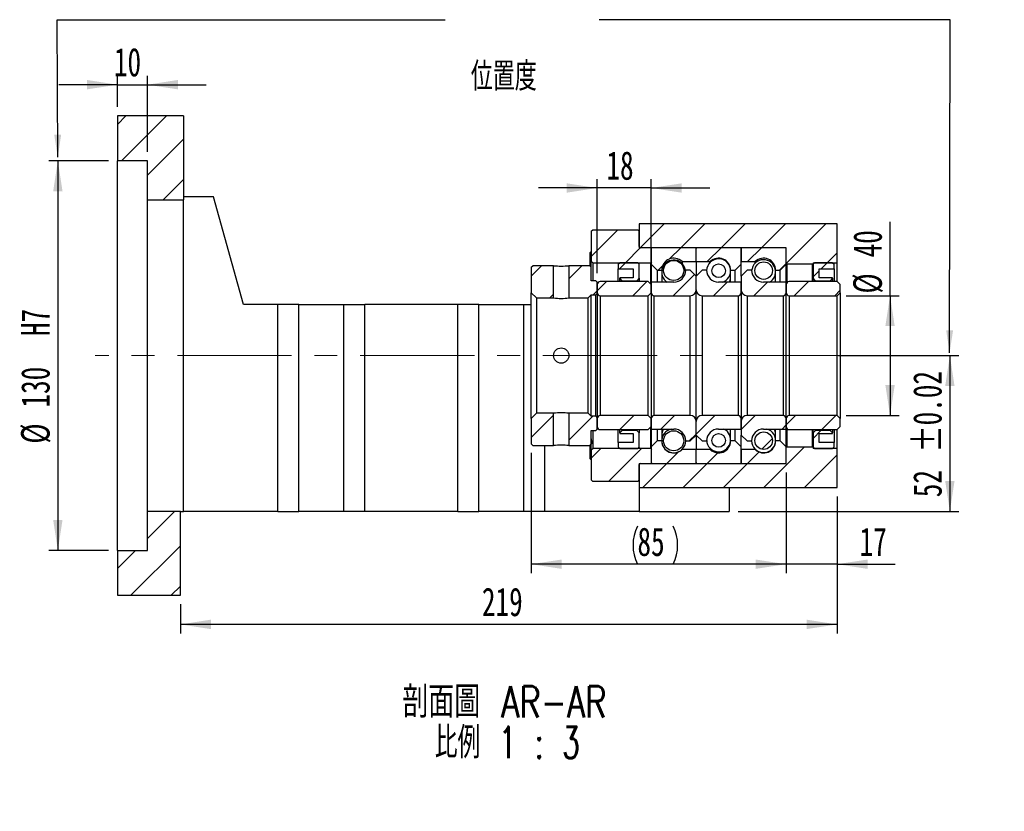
# Model space of a CAD drawing. Header units: millimetres. Extents: x 24 to 285, y 2 to 205.
# Tile 2 of 4: x 175 to 285, y 2 to 90. Entities that reach past the tile are written whole.
import ezdxf

# ---------------------------------------------------------------- set-up
doc = ezdxf.new("R2010")
doc.units = ezdxf.units.MM
doc.linetypes.add('CENTERX2', pattern=[20.32, 12.7, -2.54, 2.54, -2.54])
doc.layers.add('圖層0', color=7, linetype='Continuous')
doc.styles.add('SLDTEXTSTYLE0', font='TXT', dxfattribs={"width": 0.7})
doc.styles.add('SLDTEXTSTYLE1', font='TXT', dxfattribs={"width": 0.7, "bigfont": 'bigfont'})
doc.styles.add('SLDTEXTSTYLE4', font='TXT', dxfattribs={"width": 0.75, "bigfont": 'bigfont'})
doc.styles.add('SLDTEXTSTYLE5', font='TXT', dxfattribs={"width": 0.65625, "bigfont": 'bigfont'})
doc.dimstyles.new('SLDDIMSTYLE3', dxfattribs={"dimtxt": 3.389974, "dimasz": 2.5, "dimexe": 0, "dimexo": 0.0625, "dimgap": 0.847493, "dimtad": 1, "dimlfac": 3, "dimrnd": 1e-09, "dimzin": 12, "dimdsep": 46, "dimtxsty": 'SLDTEXTSTYLE0', "dimsah": 1, "dimcen": 0.09, "dimadec": 0, "dimazin": 3, "dimtfac": 1, "dimtofl": 0, "dimtmove": 0, "dimatfit": 3, "dimfxl": 0, "dimfrac": 2, "dimtolj": 1, "dimtzin": 12, "dimarcsym": 0})
doc.dimstyles.new('SLDDIMSTYLE5', dxfattribs={"dimtxt": 3.389974, "dimasz": 2.5, "dimexe": 0, "dimexo": 0.0625, "dimgap": 0.847493, "dimtad": 1, "dimlfac": 3, "dimrnd": 1e-09, "dimzin": 12, "dimdsep": 46, "dimtxsty": 'SLDTEXTSTYLE0', "dimsah": 1, "dimcen": 0.09, "dimadec": 0, "dimazin": 3, "dimtol": 1, "dimtp": 0.02, "dimtm": 0.02, "dimtfac": 1, "dimtofl": 0, "dimtmove": 0, "dimatfit": 3, "dimfxl": 0, "dimfrac": 2, "dimtolj": 1, "dimarcsym": 0})
doc.dimstyles.new('SLDDIMSTYLE6', dxfattribs={"dimtxt": 3.389974, "dimasz": 2.5, "dimexe": 0, "dimexo": 0.0625, "dimgap": 0.847493, "dimtad": 1, "dimlfac": 3, "dimrnd": 1e-09, "dimzin": 12, "dimdsep": 46, "dimtxsty": 'SLDTEXTSTYLE0', "dimsah": 1, "dimcen": 0.09, "dimadec": 0, "dimazin": 3, "dimtfac": 1, "dimtmove": 0, "dimatfit": 0, "dimfxl": 0, "dimfrac": 2, "dimtolj": 1, "dimtzin": 12, "dimarcsym": 0})

# ---------------------------------------------------------------- blocks, each defined once
blk = doc.blocks.new('_D_12')
at = {"layer": '圖層0', "color": 7}
for p, q in [((266.46, 52.82), (279.83, 52.82)), ((278.83, 52.82), (278.83, 35.48)), ((255.29, 35.48), (279.83, 35.48))]:
    blk.add_line(p, q, dxfattribs=at)
for points in [[(278.83, 52.82), (278.31, 49.43), (279.35, 49.43)], [(278.83, 35.48), (279.35, 38.87), (278.31, 38.87)]]:
    blk.add_solid(points, dxfattribs=at)
at = {"layer": '圖層0', "color": 7, "char_height": 3.175, "attachment_point": 1, "rotation": 90, "style": 'SLDTEXTSTYLE0'}
for s, insert in [('±0.02', (274.74, 42.03)), ('52', (274.74, 37.06))]:
    blk.add_mtext(s, dxfattribs=dict(at, insert=insert))
blk = doc.blocks.new('_D_13')
at = {"layer": '圖層0', "color": 7}
for p, q in [((260.63, 39.82), (260.63, 28.61)), ((266.29, 37.15), (266.29, 28.61)), ((260.63, 29.61), (254.11, 29.61)), ((266.29, 29.61), (260.63, 29.61)), ((266.29, 29.61), (272.76, 29.61))]:
    blk.add_line(p, q, dxfattribs=at)
for points in [[(260.63, 29.61), (257.24, 30.13), (257.24, 29.09)], [(266.29, 29.61), (269.68, 29.09), (269.68, 30.13)]]:
    blk.add_solid(points, dxfattribs=at)
at = {"layer": '圖層0', "color": 7, "insert": (268.79, 33.7), "char_height": 3.175, "attachment_point": 1, "style": 'SLDTEXTSTYLE0'}
blk.add_mtext('17', dxfattribs=at)
blk = doc.blocks.new('_D_14')
at = {"layer": '圖層0', "color": 7}
for p, q in [((186.29, 80.48), (186.29, 83.95)), ((189.63, 75.48), (189.63, 83.95)), ((186.29, 82.95), (179.77, 82.95)), ((186.29, 82.95), (189.63, 82.95)), ((189.63, 82.95), (196.15, 82.95))]:
    blk.add_line(p, q, dxfattribs=at)
for points in [[(186.29, 82.95), (182.9, 83.48), (182.9, 82.43)], [(189.63, 82.95), (193.02, 82.43), (193.02, 83.48)]]:
    blk.add_solid(points, dxfattribs=at)
at = {"layer": '圖層0', "color": 7, "insert": (185.9, 87.05), "char_height": 3.175, "attachment_point": 1, "style": 'SLDTEXTSTYLE0'}
blk.add_mtext('10', dxfattribs=at)
blk = doc.blocks.new('_D_15')
at = {"layer": '圖層0', "color": 7}
for p, q in [((185.29, 74.48), (178.67, 74.48)), ((179.67, 74.48), (179.67, 31.15)), ((185.29, 31.15), (178.67, 31.15))]:
    blk.add_line(p, q, dxfattribs=at)
for points in [[(179.67, 74.48), (179.15, 71.09), (180.19, 71.09)], [(179.67, 31.15), (180.19, 34.54), (179.15, 34.54)]]:
    blk.add_solid(points, dxfattribs=at)
at = {"layer": '圖層0', "color": 7, "char_height": 3.175, "attachment_point": 1, "rotation": 90, "style": 'SLDTEXTSTYLE0'}
for s, insert in [('H7', (175.58, 54.99)), ('130', (175.58, 47.04)), ('%%c', (175.58, 43.02))]:
    blk.add_mtext(s, dxfattribs=dict(at, insert=insert))
blk = doc.blocks.new('_D_16')
at = {"layer": '圖層0', "color": 7}
for p, q in [((272.18, 59.48), (272.18, 67.71)), ((267.29, 59.48), (273.18, 59.48)), ((272.18, 59.48), (272.18, 46.15)), ((267.29, 46.15), (273.18, 46.15))]:
    blk.add_line(p, q, dxfattribs=at)
for points in [[(272.18, 59.48), (271.66, 56.09), (272.7, 56.09)], [(272.18, 46.15), (272.7, 49.54), (271.66, 49.54)]]:
    blk.add_solid(points, dxfattribs=at)
at = {"layer": '圖層0', "color": 7, "char_height": 3.175, "attachment_point": 1, "rotation": 90, "style": 'SLDTEXTSTYLE0'}
for s, insert in [('40', (268.09, 63.74)), ('%%c', (268.09, 59.72))]:
    blk.add_mtext(s, dxfattribs=dict(at, insert=insert))
blk = doc.blocks.new('_D_17')
at = {"layer": '圖層0', "color": 7}
for p, q in [((232.29, 41.98), (232.29, 28.61)), ((260.63, 39.82), (260.63, 28.61)), ((260.63, 29.61), (232.29, 29.61))]:
    blk.add_line(p, q, dxfattribs=at)
for centre, start, end in [((248.34, 31.73), 153.4349, 206.5651), ((243.84, 31.73), 333.4349, 26.5651)]:
    blk.add_arc(centre, 4.73, start, end, dxfattribs=at)
for points in [[(232.29, 29.61), (235.68, 29.09), (235.68, 30.13)], [(260.63, 29.61), (257.24, 30.13), (257.24, 29.09)]]:
    blk.add_solid(points, dxfattribs=at)
at = {"layer": '圖層0', "color": 7, "insert": (244.1, 33.7), "char_height": 3.175, "attachment_point": 1, "style": 'SLDTEXTSTYLE0'}
blk.add_mtext('85', dxfattribs=at)
blk = doc.blocks.new('_D_18')
at = {"layer": '圖層0', "color": 7}
for p, q in [((266.29, 37.15), (266.29, 21.91)), ((193.29, 25.15), (193.29, 21.91)), ((266.29, 22.91), (193.29, 22.91))]:
    blk.add_line(p, q, dxfattribs=at)
for points in [[(193.29, 22.91), (196.68, 22.39), (196.68, 23.44)], [(266.29, 22.91), (262.9, 23.44), (262.9, 22.39)]]:
    blk.add_solid(points, dxfattribs=at)
at = {"layer": '圖層0', "color": 7, "insert": (226.81, 27.01), "char_height": 3.175, "attachment_point": 1, "style": 'SLDTEXTSTYLE0'}
blk.add_mtext('219', dxfattribs=at)
blk = doc.blocks.new('_D_19')
at = {"layer": '圖層0', "color": 7}
for p, q in [((239.63, 61.98), (239.63, 72.46)), ((245.63, 61.72), (245.63, 72.46)), ((239.63, 71.46), (233.11, 71.46)), ((245.63, 71.46), (239.63, 71.46)), ((245.63, 71.46), (252.15, 71.46))]:
    blk.add_line(p, q, dxfattribs=at)
for points in [[(239.63, 71.46), (236.24, 71.98), (236.24, 70.94)], [(245.63, 71.46), (249.02, 70.94), (249.02, 71.98)]]:
    blk.add_solid(points, dxfattribs=at)
at = {"layer": '圖層0', "color": 7, "insert": (240.65, 75.55), "char_height": 3.175, "attachment_point": 1, "style": 'SLDTEXTSTYLE0'}
blk.add_mtext('18', dxfattribs=at)
blk = doc.blocks.new('SW_NOTE_4')
at = {"layer": '圖層0', "color": 0, "char_height": 3.5, "attachment_point": 2}
for s, insert, style in [('\\M+19655\\M+196CA\\M+19AA4 AR-AR', (14.22, 4.51), 'SLDTEXTSTYLE4'), ('\\M+194E4\\M+197E1 1 : 3', (14.55, -0.01), 'SLDTEXTSTYLE5')]:
    blk.add_mtext(s, dxfattribs=dict(at, insert=insert, style=style))

msp = doc.modelspace()

# ---------------------------------------------------------------- hatches: boundary and pattern name
at = {"linetype": 'Continuous', "lineweight": 18}
h = msp.add_hatch(dxfattribs=at)
h.set_pattern_fill('ANSI31', style=0)
edge = h.paths.add_edge_path(flags=0)
edge.add_line((250.5275, 64.8154), (245.7275, 64.8154))
edge.add_arc((245.7275, 64.7154), 0.1, 90, 180)
edge.add_line((245.6275, 64.7154), (245.6275, 62.9821))
edge.add_line((245.6275, 62.9821), (246.2942, 62.3154))
edge.add_line((246.2942, 62.3154), (246.7942, 62.3154))
edge.add_arc((248.1275, 62.3154), 1.3333, 45.438688, 180, ccw=False)
edge.add_line((249.0631, 63.2654), (250.6275, 63.2654))
edge.add_line((250.6275, 63.2654), (250.6275, 64.7154))
edge.add_arc((250.5275, 64.7154), 0.1, 0, 90)
h = msp.add_hatch(dxfattribs=at)
h.set_pattern_fill('ANSI31', style=0)
edge = h.paths.add_edge_path(flags=0)
edge.add_line((255.6275, 62.9821), (255.6275, 64.7154))
edge.add_arc((255.5275, 64.7154), 0.1, 0, 90)
edge.add_line((255.5275, 64.8154), (250.7275, 64.8154))
edge.add_arc((250.7275, 64.7154), 0.1, 90, 180)
edge.add_line((250.6275, 64.7154), (250.6275, 63.2654))
edge.add_line((250.6275, 63.2654), (252.1919, 63.2654))
edge.add_arc((253.1275, 62.3154), 1.3333, 0, 134.561312, ccw=False)
edge.add_line((254.4608, 62.3154), (254.9608, 62.3154))
edge.add_line((254.9608, 62.3154), (255.6275, 62.9821))
h = msp.add_hatch(dxfattribs=at)
h.set_pattern_fill('ANSI31', style=0)
edge = h.paths.add_edge_path(flags=0)
edge.add_line((260.6275, 62.9821), (260.6275, 64.7154))
edge.add_arc((260.5275, 64.7154), 0.1, 0, 90)
edge.add_line((260.5275, 64.8154), (255.7275, 64.8154))
edge.add_arc((255.7275, 64.7154), 0.1, 90, 180)
edge.add_line((255.6275, 64.7154), (255.6275, 63.2654))
edge.add_line((255.6275, 63.2654), (257.1919, 63.2654))
edge.add_arc((258.1275, 62.3154), 1.3333, 0, 134.561312, ccw=False)
edge.add_line((259.4608, 62.3154), (259.9608, 62.3154))
edge.add_line((259.9608, 62.3154), (260.6275, 62.9821))
h = msp.add_hatch(dxfattribs=at)
h.set_pattern_fill('ANSI31', style=0)
h.paths.add_polyline_path([(232.4608, 62.8154), (232.2942, 62.6487), (232.2942, 59.7987), (232.8608, 59.2321), (234.7775, 59.2321), (234.7775, 62.8154)], flags=0)
h = msp.add_hatch(dxfattribs=at)
h.set_pattern_fill('ANSI31', style=0)
h.paths.add_polyline_path([(239.6275, 60.982), (239.4608, 61.1487), (238.9608, 61.1487), (238.9608, 62.6487), (238.7942, 62.8154), (236.4775, 62.8154), (236.4775, 59.2321), (238.6275, 59.2321), (238.9608, 59.5654), (239.4608, 59.5654), (239.6275, 59.732)], flags=0)
h = msp.add_hatch(dxfattribs=at)
h.set_pattern_fill('ANSI31', style=0)
edge = h.paths.add_edge_path(flags=0)
edge.add_arc((248.1275, 62.2879), 1.121, 0, 360)
h = msp.add_hatch(dxfattribs=at)
h.set_pattern_fill('ANSI31', style=0)
edge = h.paths.add_edge_path(flags=0)
edge.add_arc((253.1275, 62.2516), 0.7546, 0, 360)
h = msp.add_hatch(dxfattribs=at)
h.set_pattern_fill('ANSI31', style=0)
edge = h.paths.add_edge_path(flags=0)
edge.add_arc((258.1275, 62.2717), 0.9747, 0, 360)
h = msp.add_hatch(dxfattribs=at)
h.set_pattern_fill('ANSI31', style=0)
edge = h.paths.add_edge_path(flags=0)
edge.add_line((250.6275, 60.1487), (250.6275, 61.6487))
edge.add_line((250.6275, 61.6487), (249.9608, 62.3154))
edge.add_line((249.9608, 62.3154), (249.4608, 62.3154))
edge.add_arc((248.1275, 62.3154), 1.3333, 270, 360, ccw=False)
edge.add_line((248.1275, 60.9821), (245.6275, 60.9821))
edge.add_line((245.6275, 60.9821), (245.6275, 59.8154))
edge.add_arc((245.9608, 59.8154), 0.3333, 180, 270)
edge.add_line((245.9608, 59.4821), (249.9608, 59.4821))
edge.add_arc((249.9608, 60.1487), 0.6667, 270, 360)
h = msp.add_hatch(dxfattribs=at)
h.set_pattern_fill('ANSI31', style=0)
edge = h.paths.add_edge_path(flags=0)
edge.add_line((251.7942, 62.3154), (251.2942, 62.3154))
edge.add_line((251.2942, 62.3154), (250.6275, 61.6487))
edge.add_line((250.6275, 61.6487), (250.6275, 60.1487))
edge.add_arc((251.2942, 60.1487), 0.6667, 180, 270)
edge.add_line((251.2942, 59.4821), (255.2942, 59.4821))
edge.add_arc((255.2942, 59.8154), 0.3333, 270, 360)
edge.add_line((255.6275, 59.8154), (255.6275, 60.9821))
edge.add_line((255.6275, 60.9821), (253.1275, 60.9821))
edge.add_arc((253.1275, 62.3154), 1.3333, 180, 270, ccw=False)
h = msp.add_hatch(dxfattribs=at)
h.set_pattern_fill('ANSI31', style=0)
edge = h.paths.add_edge_path(flags=0)
edge.add_line((256.7942, 62.3154), (256.2942, 62.3154))
edge.add_line((256.2942, 62.3154), (255.6275, 61.6487))
edge.add_line((255.6275, 61.6487), (255.6275, 60.1487))
edge.add_arc((256.2942, 60.1487), 0.6667, 180, 270)
edge.add_line((256.2942, 59.4821), (260.2942, 59.4821))
edge.add_arc((260.2942, 59.8154), 0.3333, 270, 360)
edge.add_line((260.6275, 59.8154), (260.6275, 60.9821))
edge.add_line((260.6275, 60.9821), (258.1275, 60.9821))
edge.add_arc((258.1275, 62.3154), 1.3333, 180, 270, ccw=False)
h = msp.add_hatch(dxfattribs=at)
h.set_pattern_fill('ANSI31', style=0)
edge = h.paths.add_edge_path(flags=0)
edge.add_line((245.2942, 59.4821), (245.6275, 59.8154))
edge.add_line((245.6275, 59.8154), (245.6275, 60.7154))
edge.add_line((245.6275, 60.7154), (245.2942, 61.0487))
edge.add_line((245.2942, 61.0487), (239.9608, 61.0487))
edge.add_arc((239.9608, 60.7154), 0.3333, 90, 180)
edge.add_line((239.6275, 60.7154), (239.6275, 59.8154))
edge.add_arc((239.9608, 59.8154), 0.3333, 180, 270)
edge.add_line((239.9608, 59.4821), (245.2942, 59.4821))
h = msp.add_hatch(dxfattribs=at)
h.set_pattern_fill('ANSI31', style=0)
edge = h.paths.add_edge_path(flags=0)
edge.add_line((266.2942, 59.4821), (266.6275, 59.8154))
edge.add_line((266.6275, 59.8154), (266.6275, 60.7154))
edge.add_line((266.6275, 60.7154), (266.2942, 61.0487))
edge.add_line((266.2942, 61.0487), (260.9608, 61.0487))
edge.add_arc((260.9608, 60.7154), 0.3333, 90, 180)
edge.add_line((260.6275, 60.7154), (260.6275, 59.8154))
edge.add_arc((260.9608, 59.8154), 0.3333, 180, 270)
edge.add_line((260.9608, 59.4821), (266.2942, 59.4821))
h = msp.add_hatch(dxfattribs=at)
h.set_pattern_fill('ANSI31', style=0)
h.paths.add_polyline_path([(232.2942, 42.9821), (232.4608, 42.8154), (234.7775, 42.8154), (234.7775, 46.3987), (232.8608, 46.3987), (232.2942, 45.832)], flags=0)
h = msp.add_hatch(dxfattribs=at)
h.set_pattern_fill('ANSI31', style=0)
h.paths.add_polyline_path([(238.7942, 42.8154), (238.9608, 42.9821), (238.9608, 44.4821), (239.4608, 44.4821), (239.6275, 44.6487), (239.6275, 45.8987), (239.4608, 46.0654), (238.9608, 46.0654), (238.6275, 46.3987), (236.4775, 46.3987), (236.4775, 42.8154)], flags=0)
h = msp.add_hatch(dxfattribs=at)
h.set_pattern_fill('ANSI31', style=0)
edge = h.paths.add_edge_path(flags=0)
edge.add_line((245.6275, 45.8154), (245.2942, 46.1487))
edge.add_line((245.2942, 46.1487), (239.9608, 46.1487))
edge.add_arc((239.9608, 45.8154), 0.3333, 90, 180)
edge.add_line((239.6275, 45.8154), (239.6275, 44.9154))
edge.add_arc((239.9608, 44.9154), 0.3333, 180, 270)
edge.add_line((239.9608, 44.5821), (245.2942, 44.5821))
edge.add_line((245.2942, 44.5821), (245.6275, 44.9154))
edge.add_line((245.6275, 44.9154), (245.6275, 45.8154))
h = msp.add_hatch(dxfattribs=at)
h.set_pattern_fill('ANSI31', style=0)
edge = h.paths.add_edge_path(flags=0)
edge.add_line((249.4608, 43.3154), (249.9608, 43.3154))
edge.add_line((249.9608, 43.3154), (250.6275, 43.9821))
edge.add_line((250.6275, 43.9821), (250.6275, 45.4821))
edge.add_arc((249.9608, 45.4821), 0.6667, 0, 90)
edge.add_line((249.9608, 46.1487), (245.9608, 46.1487))
edge.add_arc((245.9608, 45.8154), 0.3333, 90, 180)
edge.add_line((245.6275, 45.8154), (245.6275, 44.6487))
edge.add_line((245.6275, 44.6487), (248.1275, 44.6487))
edge.add_arc((248.1275, 43.3154), 1.3333, 0, 90, ccw=False)
h = msp.add_hatch(dxfattribs=at)
h.set_pattern_fill('ANSI31', style=0)
edge = h.paths.add_edge_path(flags=0)
edge.add_line((250.6275, 45.4821), (250.6275, 43.9821))
edge.add_line((250.6275, 43.9821), (251.2942, 43.3154))
edge.add_line((251.2942, 43.3154), (251.7942, 43.3154))
edge.add_arc((253.1275, 43.3154), 1.3333, 90, 180, ccw=False)
edge.add_line((253.1275, 44.6487), (255.6275, 44.6487))
edge.add_line((255.6275, 44.6487), (255.6275, 45.8154))
edge.add_arc((255.2942, 45.8154), 0.3333, 0, 90)
edge.add_line((255.2942, 46.1487), (251.2942, 46.1487))
edge.add_arc((251.2942, 45.4821), 0.6667, 90, 180)
h = msp.add_hatch(dxfattribs=at)
h.set_pattern_fill('ANSI31', style=0)
edge = h.paths.add_edge_path(flags=0)
edge.add_line((255.6275, 45.4821), (255.6275, 43.9821))
edge.add_line((255.6275, 43.9821), (256.2942, 43.3154))
edge.add_line((256.2942, 43.3154), (256.7942, 43.3154))
edge.add_arc((258.1275, 43.3154), 1.3333, 90, 180, ccw=False)
edge.add_line((258.1275, 44.6487), (260.6275, 44.6487))
edge.add_line((260.6275, 44.6487), (260.6275, 45.8154))
edge.add_arc((260.2942, 45.8154), 0.3333, 0, 90)
edge.add_line((260.2942, 46.1487), (256.2942, 46.1487))
edge.add_arc((256.2942, 45.4821), 0.6667, 90, 180)
h = msp.add_hatch(dxfattribs=at)
h.set_pattern_fill('ANSI31', style=0)
edge = h.paths.add_edge_path(flags=0)
edge.add_line((266.6275, 45.8154), (266.2942, 46.1487))
edge.add_line((266.2942, 46.1487), (260.9608, 46.1487))
edge.add_arc((260.9608, 45.8154), 0.3333, 90, 180)
edge.add_line((260.6275, 45.8154), (260.6275, 44.9154))
edge.add_arc((260.9608, 44.9154), 0.3333, 180, 270)
edge.add_line((260.9608, 44.5821), (266.2942, 44.5821))
edge.add_line((266.2942, 44.5821), (266.6275, 44.9154))
edge.add_line((266.6275, 44.9154), (266.6275, 45.8154))
h = msp.add_hatch(dxfattribs=at)
h.set_pattern_fill('ANSI31', style=0)
edge = h.paths.add_edge_path(flags=0)
edge.add_arc((248.1275, 43.3429), 1.121, 0, 360)
h = msp.add_hatch(dxfattribs=at)
h.set_pattern_fill('ANSI31', style=0)
edge = h.paths.add_edge_path(flags=0)
edge.add_arc((253.1275, 43.3792), 0.7546, 0, 360)
h = msp.add_hatch(dxfattribs=at)
h.set_pattern_fill('ANSI31', style=0)
edge = h.paths.add_edge_path(flags=0)
edge.add_arc((258.1275, 43.3591), 0.9747, 0, 360)
h = msp.add_hatch(dxfattribs=at)
h.set_pattern_fill('ANSI31', style=0)
edge = h.paths.add_edge_path(flags=0)
edge.add_line((245.6275, 42.6487), (245.6275, 40.9154))
edge.add_arc((245.7275, 40.9154), 0.1, 180, 270)
edge.add_line((245.7275, 40.8154), (250.5275, 40.8154))
edge.add_arc((250.5275, 40.9154), 0.1, 270, 360)
edge.add_line((250.6275, 40.9154), (250.6275, 42.3654))
edge.add_line((250.6275, 42.3654), (249.0631, 42.3654))
edge.add_arc((248.1275, 43.3154), 1.3333, 180, 314.561312, ccw=False)
edge.add_line((246.7942, 43.3154), (246.2942, 43.3154))
edge.add_line((246.2942, 43.3154), (245.6275, 42.6487))
h = msp.add_hatch(dxfattribs=at)
h.set_pattern_fill('ANSI31', style=0)
edge = h.paths.add_edge_path(flags=0)
edge.add_line((250.7275, 40.8154), (255.5275, 40.8154))
edge.add_arc((255.5275, 40.9154), 0.1, 270, 360)
edge.add_line((255.6275, 40.9154), (255.6275, 42.6487))
edge.add_line((255.6275, 42.6487), (254.9608, 43.3154))
edge.add_line((254.9608, 43.3154), (254.4608, 43.3154))
edge.add_arc((253.1275, 43.3154), 1.3333, 225.438688, 360, ccw=False)
edge.add_line((252.1919, 42.3654), (250.6275, 42.3654))
edge.add_line((250.6275, 42.3654), (250.6275, 40.9154))
edge.add_arc((250.7275, 40.9154), 0.1, 180, 270)
h = msp.add_hatch(dxfattribs=at)
h.set_pattern_fill('ANSI31', style=0)
edge = h.paths.add_edge_path(flags=0)
edge.add_line((255.7275, 40.8154), (260.5275, 40.8154))
edge.add_arc((260.5275, 40.9154), 0.1, 270, 360)
edge.add_line((260.6275, 40.9154), (260.6275, 42.6487))
edge.add_line((260.6275, 42.6487), (259.9608, 43.3154))
edge.add_line((259.9608, 43.3154), (259.4608, 43.3154))
edge.add_arc((258.1275, 43.3154), 1.3333, 225.438688, 360, ccw=False)
edge.add_line((257.1919, 42.3654), (255.6275, 42.3654))
edge.add_line((255.6275, 42.3654), (255.6275, 40.9154))
edge.add_arc((255.7275, 40.9154), 0.1, 180, 270)
at = {"layer": '圖層0', "linetype": 'Continuous', "lineweight": 18}
h = msp.add_hatch(dxfattribs=at)
h.set_pattern_fill('ANSI31', color=256, style=0)
h.paths.add_polyline_path([(193.6275, 70.1487), (193.6275, 79.482), (186.2942, 79.482), (186.2942, 74.482), (189.6275, 74.482), (189.6275, 70.1487)], flags=0)
h = msp.add_hatch(dxfattribs=at)
h.set_pattern_fill('ANSI31', color=256, style=0)
edge = h.paths.add_edge_path(flags=0)
edge.add_line((239.1275, 66.8154), (238.9608, 66.6487))
edge.add_line((238.9608, 66.6487), (238.9608, 63.3154))
edge.add_line((238.9608, 63.3154), (239.1275, 63.1487))
edge.add_line((239.1275, 63.1487), (245.5775, 63.1487))
edge.add_line((245.5775, 63.1487), (245.6775, 63.2487))
edge.add_line((245.6775, 63.2487), (245.6775, 64.7154))
edge.add_line((245.6775, 64.7154), (245.5775, 64.8154))
edge.add_line((245.5775, 64.8154), (244.4275, 64.8154))
edge.add_arc((244.4275, 64.9487), 0.1333, 180, 270, ccw=False)
edge.add_line((244.2942, 64.9487), (244.2942, 66.6487))
edge.add_line((244.2942, 66.6487), (244.1275, 66.8154))
edge.add_line((244.1275, 66.8154), (239.1275, 66.8154))
h = msp.add_hatch(dxfattribs=at)
h.set_pattern_fill('ANSI31', color=256, style=0)
h.paths.add_polyline_path([(266.2942, 63.1487), (266.2942, 67.4821), (244.2942, 67.4821), (244.2942, 64.8154), (260.6275, 64.8154), (260.6275, 63.0487), (260.6942, 62.9821), (263.5608, 62.9821), (263.6275, 63.0487), (263.6275, 63.1487)], flags=0)
h = msp.add_hatch(dxfattribs=at)
h.set_pattern_fill('ANSI31', color=256, style=0)
h.paths.add_polyline_path([(243.6275, 62.482), (243.6275, 61.4821), (242.1275, 61.4821), (242.1275, 61.4154), (242.3942, 61.1487), (244.0275, 61.1487), (244.2942, 61.4154), (244.2942, 62.9821), (244.1275, 63.1487), (242.1275, 63.1487), (241.9608, 62.9821), (241.9608, 62.482)], flags=0)
h = msp.add_hatch(dxfattribs=at)
h.set_pattern_fill('ANSI31', color=256, style=0)
h.paths.add_polyline_path([(265.7942, 61.4154), (265.7942, 61.4821), (264.2942, 61.4821), (264.2942, 62.482), (265.9608, 62.482), (265.9608, 62.9821), (265.7942, 63.1487), (263.7942, 63.1487), (263.6275, 62.9821), (263.6275, 61.4154), (263.8942, 61.1487), (265.5275, 61.1487)], flags=0)
h = msp.add_hatch(dxfattribs=at)
h.set_pattern_fill('ANSI31', color=256, style=0)
h.paths.add_polyline_path([(242.1275, 44.2154), (242.1275, 44.1487), (243.6275, 44.1487), (243.6275, 43.1487), (241.9608, 43.1487), (241.9608, 42.6487), (242.1275, 42.4821), (244.1275, 42.4821), (244.2942, 42.6487), (244.2942, 44.2154), (244.0275, 44.4821), (242.3942, 44.4821)], flags=0)
h = msp.add_hatch(dxfattribs=at)
h.set_pattern_fill('ANSI31', color=256, style=0)
h.paths.add_polyline_path([(264.2942, 43.1487), (264.2942, 44.1487), (265.7942, 44.1487), (265.7942, 44.2154), (265.5275, 44.4821), (263.8942, 44.4821), (263.6275, 44.2154), (263.6275, 42.6487), (263.7942, 42.4821), (265.7942, 42.4821), (265.9608, 42.6487), (265.9608, 43.1487)], flags=0)
h = msp.add_hatch(dxfattribs=at)
h.set_pattern_fill('ANSI31', color=256, style=0)
edge = h.paths.add_edge_path(flags=0)
edge.add_line((238.9608, 38.9821), (239.1275, 38.8154))
edge.add_line((239.1275, 38.8154), (244.1275, 38.8154))
edge.add_line((244.1275, 38.8154), (244.2942, 38.9821))
edge.add_line((244.2942, 38.9821), (244.2942, 40.682))
edge.add_arc((244.4275, 40.682), 0.1333, 90, 180, ccw=False)
edge.add_line((244.4275, 40.8154), (245.5775, 40.8154))
edge.add_line((245.5775, 40.8154), (245.6775, 40.9154))
edge.add_line((245.6775, 40.9154), (245.6775, 42.3821))
edge.add_line((245.6775, 42.3821), (245.5775, 42.4821))
edge.add_line((245.5775, 42.4821), (239.1275, 42.4821))
edge.add_line((239.1275, 42.4821), (238.9608, 42.3154))
edge.add_line((238.9608, 42.3154), (238.9608, 38.9821))
h = msp.add_hatch(dxfattribs=at)
h.set_pattern_fill('ANSI31', color=256, style=0)
h.paths.add_polyline_path([(244.2942, 40.8154), (244.2942, 38.1487), (266.2942, 38.1487), (266.2942, 42.4821), (263.6275, 42.4821), (263.6275, 42.5821), (263.5608, 42.6487), (260.6942, 42.6487), (260.6275, 42.5821), (260.6275, 40.8154)], flags=0)
h = msp.add_hatch(dxfattribs=at)
h.set_pattern_fill('ANSI31', color=256, style=0)
h.paths.add_polyline_path([(189.6275, 35.482), (189.6275, 31.1487), (186.2942, 31.1487), (186.2942, 26.1487), (193.2942, 26.1487), (193.2942, 35.482)], flags=0)

# ---------------------------------------------------------------- linework, layer by layer
at = {"color": 7, "linetype": 'Continuous', "lineweight": 25}
for p, q in [((186.2942, 79.482), (186.2942, 74.482)), ((193.6275, 79.482), (186.2942, 79.482)), ((193.6275, 79.482), (193.6275, 70.1487)), ((189.6275, 74.482), (186.2942, 74.482)), ((186.2942, 31.1487), (186.2942, 74.482)), ((189.6275, 70.1487), (189.6275, 74.482)), ((189.6275, 35.482), (189.6275, 70.1487)), ((189.6275, 70.1487), (193.6275, 70.1487)), ((196.9608, 70.482), (193.6275, 70.482)), ((193.6275, 35.4824), (193.6275, 70.1487)), ((200.2942, 58.4821), (196.9608, 70.482)), ((238.9608, 66.6487), (239.1275, 66.8154)), ((239.1275, 66.8154), (244.1275, 66.8154)), ((244.1275, 66.8154), (244.2942, 66.6487)), ((244.2942, 67.4821), (244.2942, 64.8154)), ((266.2942, 67.4821), (244.2942, 67.4821)), ((266.2942, 63.1487), (266.2942, 67.4821)), ((238.9608, 66.6487), (238.9608, 63.3154)), ((244.2942, 64.9487), (244.2942, 66.6487)), ((260.6275, 64.8154), (244.2942, 64.8154)), ((245.5775, 64.8154), (244.4275, 64.8154)), ((245.5775, 64.8154), (245.6775, 64.7154)), ((245.6275, 64.7154), (245.6275, 62.9821)), ((245.6775, 63.2487), (245.6775, 64.7154)), ((250.5275, 64.8154), (245.7275, 64.8154)), ((250.6275, 63.2654), (250.6275, 64.7154)), ((255.5275, 64.8154), (250.7275, 64.8154)), ((255.6275, 64.7154), (255.6275, 63.2654)), ((255.6275, 62.9821), (255.6275, 64.7154)), ((260.5275, 64.8154), (255.7275, 64.8154)), ((260.6275, 63.0487), (260.6275, 64.8154)), ((260.6275, 62.9821), (260.6275, 64.7154)), ((238.9608, 64.3839), (238.8608, 64.2839)), ((238.8608, 62.7487), (238.8608, 64.2839)), ((238.9235, 64.2338), (238.9608, 64.1093)), ((232.2942, 62.6487), (232.4608, 62.8154)), ((232.2942, 62.6487), (232.2942, 59.7987)), ((234.7775, 62.8154), (232.4608, 62.8154)), ((234.7775, 59.2321), (234.7775, 62.8154)), ((236.4775, 62.8154), (236.4775, 59.2321)), ((238.7942, 62.8154), (236.4775, 62.8154)), ((238.7942, 62.8154), (238.9608, 62.6487)), ((239.1275, 63.1487), (238.9608, 63.3154)), ((238.9608, 62.6487), (238.9608, 63.3154)), ((238.9608, 61.1487), (238.9608, 62.6487)), ((239.1275, 63.1487), (245.5775, 63.1487)), ((239.1275, 63.1487), (239.1275, 61.1487)), ((241.9608, 62.9821), (242.1275, 63.1487)), ((241.9608, 62.9821), (241.9608, 62.482)), ((241.9608, 62.482), (243.6275, 62.482)), ((241.9608, 61.0487), (241.9608, 62.482)), ((244.1275, 63.1487), (242.1275, 63.1487)), ((243.6275, 62.482), (243.6275, 61.4821)), ((244.1275, 63.1487), (244.2942, 62.9821)), ((244.2942, 61.4154), (244.2942, 62.9821)), ((245.6775, 63.2487), (245.5775, 63.1487)), ((245.5775, 60.7654), (245.5775, 63.1487)), ((245.6275, 62.9821), (246.2942, 62.3154)), ((245.6275, 62.9821), (245.6275, 60.982)), ((249.0631, 63.2654), (249.0631, 63.0576)), ((249.0631, 63.2654), (250.6275, 63.2654)), ((250.6275, 63.2654), (250.6275, 61.6487)), ((250.6275, 63.2654), (252.1919, 63.2654)), ((252.1919, 63.2016), (252.1919, 63.2654)), ((254.9608, 62.3154), (255.6275, 62.9821)), ((255.6275, 63.2654), (257.1919, 63.2654)), ((255.6275, 61.6487), (255.6275, 62.9821)), ((257.1919, 63.095), (257.1919, 63.2654)), ((259.9608, 62.3154), (260.6275, 62.9821)), ((260.6942, 62.9821), (260.6275, 63.0487)), ((260.6275, 60.982), (260.6275, 62.9821)), ((263.5608, 62.9821), (260.6942, 62.9821)), ((260.6942, 62.9821), (260.6942, 60.9154)), ((263.6275, 63.0487), (263.5608, 62.9821)), ((263.5608, 61.0487), (263.5608, 62.9821)), ((263.6275, 62.9821), (263.7942, 63.1487)), ((263.6275, 63.1487), (266.2942, 63.1487)), ((263.6275, 63.1487), (263.6275, 63.0487)), ((263.6275, 63.0487), (263.6275, 62.9821)), ((263.6275, 62.9821), (263.6275, 61.4154)), ((265.7942, 63.1487), (263.7942, 63.1487)), ((264.2942, 62.482), (265.9608, 62.482)), ((264.2942, 61.4821), (264.2942, 62.482)), ((265.7942, 63.1487), (265.9608, 62.9821)), ((265.9608, 62.482), (265.9608, 62.9821)), ((265.9608, 62.482), (265.9608, 61.0487)), ((266.2942, 61.0487), (266.2942, 63.1487)), ((238.9886, 61.5008), (238.9925, 61.5074)), ((243.6275, 61.4821), (242.1275, 61.4821)), ((242.1275, 61.4821), (242.1275, 61.4154)), ((242.3942, 61.1487), (242.1275, 61.4154)), ((242.1275, 61.0487), (242.1275, 61.4154)), ((244.2942, 61.4154), (244.0275, 61.1487)), ((244.2942, 61.4154), (244.2942, 61.0487)), ((246.2942, 62.3154), (246.2942, 60.982)), ((246.2942, 62.3154), (246.7942, 62.3154)), ((246.7942, 62.3154), (246.7942, 60.982)), ((249.9608, 62.3154), (249.4608, 62.3154)), ((250.6275, 61.6487), (249.9608, 62.3154)), ((251.2942, 62.3154), (250.6275, 61.6487)), ((250.6275, 60.1487), (250.6275, 61.6487)), ((251.7942, 62.3154), (251.2942, 62.3154)), ((254.4608, 60.982), (254.4608, 62.3154)), ((254.4608, 62.3154), (254.9608, 62.3154)), ((254.9608, 60.982), (254.9608, 62.3154)), ((256.2942, 62.3154), (255.6275, 61.6487)), ((255.6275, 61.6487), (255.6275, 60.1487)), ((256.7942, 62.3154), (256.2942, 62.3154)), ((259.4608, 60.982), (259.4608, 62.3154)), ((259.4608, 62.3154), (259.9608, 62.3154)), ((259.9608, 60.982), (259.9608, 62.3154)), ((263.8942, 61.1487), (263.6275, 61.4154)), ((263.6275, 61.0487), (263.6275, 61.4154)), ((265.7942, 61.4821), (264.2942, 61.4821)), ((265.7942, 61.4154), (265.5275, 61.1487)), ((265.7942, 61.4154), (265.7942, 61.4821)), ((265.7942, 61.4154), (265.7942, 61.0487)), ((239.4608, 61.1487), (238.9608, 61.1487)), ((239.4608, 61.1487), (239.6275, 60.982)), ((239.6275, 59.732), (239.6275, 60.982)), ((239.6275, 60.7154), (239.6275, 59.8154)), ((245.2942, 61.0487), (239.9608, 61.0487)), ((242.3942, 61.1487), (242.3942, 61.0487)), ((242.3942, 61.1487), (244.0275, 61.1487)), ((244.0275, 61.0487), (244.0275, 61.1487)), ((245.2942, 61.0487), (245.6275, 60.7154)), ((248.1275, 60.982), (245.6275, 60.982)), ((245.6275, 60.982), (245.6275, 59.8154)), ((245.6275, 59.8154), (245.6275, 60.7154)), ((255.6275, 60.982), (253.1275, 60.982)), ((255.6275, 59.8154), (255.6275, 60.982)), ((260.6275, 60.982), (258.1275, 60.982)), ((260.6275, 59.8154), (260.6275, 60.982)), ((260.6275, 60.7154), (260.6275, 59.8154)), ((266.2942, 61.0487), (260.9608, 61.0487)), ((263.8942, 61.1487), (263.8942, 61.0487)), ((263.8942, 61.1487), (265.5275, 61.1487)), ((265.5275, 61.0487), (265.5275, 61.1487)), ((266.2942, 61.0487), (266.6275, 60.7154)), ((266.6275, 59.8154), (266.6275, 60.7154)), ((232.8608, 59.2321), (232.2942, 59.7987)), ((232.2942, 45.832), (232.2942, 59.7987)), ((232.8608, 59.2321), (232.8608, 46.3987)), ((232.8608, 59.2321), (234.7775, 59.2321)), ((236.4775, 59.2321), (238.6275, 59.2321)), ((238.9608, 59.5654), (238.6275, 59.2321)), ((238.6275, 46.3987), (238.6275, 59.2321)), ((238.9608, 59.5654), (239.4608, 59.5654)), ((238.9608, 46.0654), (238.9608, 59.5654)), ((239.6275, 59.732), (239.4608, 59.5654)), ((239.4608, 46.0654), (239.4608, 59.5654)), ((239.6275, 59.732), (239.6275, 45.8987)), ((239.9608, 59.4821), (239.9608, 46.1487)), ((239.9608, 59.4821), (245.2942, 59.4821)), ((245.6275, 59.8154), (245.2942, 59.4821)), ((245.2942, 46.1487), (245.2942, 59.4821)), ((245.6275, 59.8154), (245.6275, 45.8154)), ((245.9608, 46.1487), (245.9608, 59.4821)), ((245.9608, 59.4821), (249.9608, 59.4821)), ((249.9608, 46.1487), (249.9608, 59.4821)), ((250.6275, 45.4821), (250.6275, 60.1487)), ((251.2942, 59.4821), (251.2942, 46.1487)), ((251.2942, 59.4821), (255.2942, 59.4821)), ((255.2942, 59.4821), (255.2942, 46.1487)), ((255.6275, 59.8154), (255.6275, 45.8154)), ((256.2942, 59.4821), (256.2942, 46.1487)), ((256.2942, 59.4821), (260.2942, 59.4821)), ((260.2942, 59.4821), (260.2942, 46.1487)), ((260.6275, 45.8154), (260.6275, 59.8154)), ((260.9608, 59.4821), (260.9608, 46.1487)), ((260.9608, 59.4821), (266.2942, 59.4821)), ((266.6275, 59.8154), (266.2942, 59.4821)), ((266.2942, 46.1487), (266.2942, 59.4821)), ((266.6275, 59.8154), (266.6275, 45.8154)), ((204.1275, 58.4821), (200.2942, 58.4821)), ((204.1275, 35.482), (204.1275, 58.4821)), ((206.4608, 58.4821), (204.1275, 58.4821)), ((206.4608, 35.482), (206.4608, 58.4821)), ((206.4608, 58.4821), (211.4608, 58.4821)), ((211.4608, 35.482), (211.4608, 58.4821)), ((211.4608, 58.4821), (213.7942, 58.4821)), ((213.7942, 35.482), (213.7942, 58.4821)), ((224.1275, 58.4821), (213.7942, 58.4821)), ((224.1275, 35.482), (224.1275, 58.4821)), ((226.4608, 58.4821), (224.1275, 58.4821)), ((226.4608, 35.482), (226.4608, 58.4821)), ((226.4608, 58.4821), (231.4608, 58.4821)), ((231.4608, 35.482), (231.4608, 58.4821)), ((231.4608, 58.4821), (232.2942, 58.4821)), ((232.2942, 45.832), (232.8608, 46.3987)), ((234.7775, 46.3987), (232.8608, 46.3987)), ((234.7775, 42.8154), (234.7775, 46.3987)), ((238.6275, 46.3987), (236.4775, 46.3987)), ((236.4775, 46.3987), (236.4775, 42.8154)), ((238.6275, 46.3987), (238.9608, 46.0654)), ((239.4608, 46.0654), (238.9608, 46.0654)), ((239.4608, 46.0654), (239.6275, 45.8987)), ((245.2942, 46.1487), (239.9608, 46.1487)), ((245.2942, 46.1487), (245.6275, 45.8154)), ((249.9608, 46.1487), (245.9608, 46.1487)), ((255.2942, 46.1487), (251.2942, 46.1487)), ((260.2942, 46.1487), (256.2942, 46.1487)), ((266.2942, 46.1487), (260.9608, 46.1487)), ((266.2942, 46.1487), (266.6275, 45.8154)), ((232.2942, 45.832), (232.2942, 42.9821)), ((239.6275, 44.6487), (239.6275, 45.8987)), ((239.6275, 45.8154), (239.6275, 44.9154)), ((245.6275, 44.9154), (245.2942, 44.582)), ((245.6275, 44.9154), (245.6275, 45.8154)), ((245.6275, 45.8154), (245.6275, 44.6487)), ((250.6275, 43.9821), (250.6275, 45.4821)), ((255.6275, 44.6487), (255.6275, 45.8154)), ((255.6275, 45.4821), (255.6275, 43.9821)), ((260.6275, 45.8154), (260.6275, 44.9154)), ((260.6275, 44.6487), (260.6275, 45.8154)), ((266.6275, 44.9154), (266.2942, 44.582)), ((266.6275, 44.9154), (266.6275, 45.8154)), ((238.9608, 44.4821), (239.4608, 44.4821)), ((238.9608, 42.9821), (238.9608, 44.4821)), ((239.1275, 44.4821), (239.1275, 42.4821)), ((239.6275, 44.6487), (239.4608, 44.4821)), ((239.9608, 44.582), (245.2942, 44.582)), ((241.9608, 43.1487), (241.9608, 44.582)), ((242.1275, 44.2154), (242.1275, 44.582)), ((242.1275, 44.2154), (242.3942, 44.4821)), ((242.1275, 44.2154), (242.1275, 44.1487)), ((242.1275, 44.1487), (243.6275, 44.1487)), ((242.3942, 44.582), (242.3942, 44.4821)), ((244.0275, 44.4821), (242.3942, 44.4821)), ((243.6275, 44.1487), (243.6275, 43.1487)), ((244.0275, 44.4821), (244.0275, 44.582)), ((244.0275, 44.4821), (244.2942, 44.2154)), ((244.2942, 44.582), (244.2942, 44.2154)), ((244.2942, 42.6487), (244.2942, 44.2154)), ((245.5775, 42.4821), (245.5775, 44.8654)), ((245.6275, 44.6487), (248.1275, 44.6487)), ((245.6275, 44.6487), (245.6275, 42.6487)), ((246.2942, 44.6487), (246.2942, 43.3154)), ((246.7942, 44.6487), (246.7942, 43.3154)), ((246.9309, 44.6487), (246.9653, 44.5834)), ((249.9608, 43.3154), (250.6275, 43.9821)), ((250.6275, 43.9821), (250.6275, 42.3654)), ((250.6275, 43.9821), (251.2942, 43.3154)), ((253.1275, 44.6487), (255.6275, 44.6487)), ((254.4608, 43.3154), (254.4608, 44.6487)), ((254.9608, 43.3154), (254.9608, 44.6487)), ((255.6275, 43.9821), (256.2942, 43.3154)), ((255.6275, 42.6487), (255.6275, 43.9821)), ((258.1275, 44.6487), (260.6275, 44.6487)), ((259.4608, 43.3154), (259.4608, 44.6487)), ((259.9608, 43.3154), (259.9608, 44.6487)), ((260.6275, 42.6487), (260.6275, 44.6487)), ((260.6942, 44.7154), (260.6942, 42.6487)), ((260.9608, 44.582), (266.2942, 44.582)), ((263.5608, 42.6487), (263.5608, 44.582)), ((263.6275, 44.2154), (263.6275, 44.582)), ((263.6275, 44.2154), (263.8942, 44.4821)), ((263.6275, 44.2154), (263.6275, 42.6487)), ((263.8942, 44.582), (263.8942, 44.4821)), ((265.5275, 44.4821), (263.8942, 44.4821)), ((264.2942, 44.1487), (265.7942, 44.1487)), ((264.2942, 43.1487), (264.2942, 44.1487)), ((265.5275, 44.4821), (265.5275, 44.582)), ((265.5275, 44.4821), (265.7942, 44.2154)), ((265.7942, 44.582), (265.7942, 44.2154)), ((265.7942, 44.1487), (265.7942, 44.2154)), ((265.9608, 44.582), (265.9608, 43.1487)), ((266.2942, 42.4821), (266.2942, 44.582)), ((232.4608, 42.8154), (232.2942, 42.9821)), ((232.4608, 42.8154), (234.7775, 42.8154)), ((233.7942, 35.482), (233.7942, 42.8154)), ((236.4775, 42.8154), (238.7942, 42.8154)), ((238.9608, 42.9821), (238.7942, 42.8154)), ((238.8608, 41.998), (238.8608, 42.8821)), ((238.9608, 42.3154), (238.9608, 42.9821)), ((243.6275, 43.1487), (241.9608, 43.1487)), ((241.9608, 43.1487), (241.9608, 42.6487)), ((246.2942, 43.3154), (245.6275, 42.6487)), ((246.7942, 43.3154), (246.2942, 43.3154)), ((249.4608, 43.3154), (249.9608, 43.3154)), ((251.2942, 43.3154), (251.7942, 43.3154)), ((254.9608, 43.3154), (254.4608, 43.3154)), ((255.6275, 42.6487), (254.9608, 43.3154)), ((256.2942, 43.3154), (256.7942, 43.3154)), ((259.9608, 43.3154), (259.4608, 43.3154)), ((260.6275, 42.6487), (259.9608, 43.3154)), ((265.9608, 43.1487), (264.2942, 43.1487)), ((265.9608, 42.6487), (265.9608, 43.1487)), ((238.8608, 41.3469), (238.8608, 41.998)), ((238.9235, 42.1303), (238.9235, 42.2542)), ((238.9608, 42.3154), (239.1275, 42.4821)), ((238.9608, 42.3154), (238.9608, 38.9821)), ((245.5775, 42.4821), (239.1275, 42.4821)), ((242.1275, 42.4821), (241.9608, 42.6487)), ((242.1275, 42.4821), (244.1275, 42.4821)), ((244.2942, 42.6487), (244.1275, 42.4821)), ((245.5775, 42.4821), (245.6775, 42.382)), ((245.6275, 42.6487), (245.6275, 40.9154)), ((245.6775, 40.9154), (245.6775, 42.382)), ((249.0631, 42.3929), (249.0631, 42.3654)), ((250.6275, 42.3654), (249.0631, 42.3654)), ((250.6275, 40.9154), (250.6275, 42.3654)), ((252.1919, 42.3654), (250.6275, 42.3654)), ((252.1919, 42.3654), (252.1919, 42.5017)), ((255.6275, 40.9154), (255.6275, 42.6487)), ((257.1919, 42.3654), (255.6275, 42.3654)), ((255.6275, 42.3654), (255.6275, 40.9154)), ((257.1919, 42.3654), (257.1919, 42.4091)), ((260.6275, 40.9154), (260.6275, 42.6487)), ((260.6275, 42.5821), (260.6942, 42.6487)), ((260.6275, 40.8154), (260.6275, 42.5821)), ((260.6942, 42.6487), (263.5608, 42.6487)), ((263.5608, 42.6487), (263.6275, 42.5821)), ((263.7942, 42.4821), (263.6275, 42.6487)), ((263.6275, 42.6487), (263.6275, 42.5821)), ((263.6275, 42.5821), (263.6275, 42.4821)), ((266.2942, 42.4821), (263.6275, 42.4821)), ((263.7942, 42.4821), (265.7942, 42.4821)), ((265.9608, 42.6487), (265.7942, 42.4821)), ((266.2942, 38.1487), (266.2942, 42.4821)), ((238.8608, 41.3469), (238.9608, 41.2469)), ((244.2942, 40.8154), (260.6275, 40.8154)), ((244.2942, 40.8154), (244.2942, 38.1487)), ((244.2942, 38.9821), (244.2942, 40.682)), ((244.4275, 40.8154), (245.5775, 40.8154)), ((245.6775, 40.9154), (245.5775, 40.8154)), ((245.7275, 40.8154), (250.5275, 40.8154)), ((250.7275, 40.8154), (255.5275, 40.8154)), ((255.7275, 40.8154), (260.5275, 40.8154)), ((239.1275, 38.8154), (238.9608, 38.9821)), ((244.1275, 38.8154), (239.1275, 38.8154)), ((244.2942, 38.9821), (244.1275, 38.8154)), ((244.2942, 38.1487), (266.2942, 38.1487)), ((244.2942, 38.1487), (244.2942, 35.482)), ((254.2942, 38.1487), (254.2942, 35.482)), ((193.2942, 35.482), (189.6275, 35.482)), ((189.6275, 31.1487), (189.6275, 35.482)), ((193.2942, 35.4824), (193.6275, 35.4824)), ((193.2942, 35.4824), (193.2942, 35.482)), ((193.2942, 26.1487), (193.2942, 35.482)), ((193.6275, 35.482), (193.6275, 35.4824)), ((204.1275, 35.482), (193.6275, 35.482)), ((204.1275, 35.482), (206.4608, 35.482)), ((211.4608, 35.482), (206.4608, 35.482)), ((213.7942, 35.482), (211.4608, 35.482)), ((224.1275, 35.482), (213.7942, 35.482)), ((224.1275, 35.482), (226.4608, 35.482)), ((231.4608, 35.482), (226.4608, 35.482)), ((233.7942, 35.482), (231.4608, 35.482)), ((244.2942, 35.482), (233.7942, 35.482)), ((244.2942, 35.482), (254.2942, 35.482)), ((186.2942, 31.1487), (186.2942, 26.1487)), ((186.2942, 31.1487), (189.6275, 31.1487)), ((186.2942, 26.1487), (193.2942, 26.1487))]:
    msp.add_line(p, q, dxfattribs=at)
for centre, radius in [((248.1275, 62.2879), 1.121), ((253.1275, 62.2516), 0.7546), ((258.1275, 62.2717), 0.9747), ((235.6275, 52.8154), 0.85), ((248.1275, 43.3429), 1.121), ((253.1275, 43.3792), 0.7546), ((258.1275, 43.3591), 0.9747)]:
    msp.add_circle(centre, radius, dxfattribs=at)
for centre, radius, start, end in [((244.4275, 64.9487), 0.1333, 180, 270), ((245.7275, 64.7154), 0.1, 90, 180), ((250.5275, 64.7154), 0.1, 0, 90), ((250.7275, 64.7154), 0.1, 90, 180), ((255.5275, 64.7154), 0.1, 0, 90), ((255.7275, 64.7154), 0.1, 90, 180), ((260.5275, 64.7154), 0.1, 0, 90), ((248.1275, 62.3154), 1.3333, 45.438688, 180), ((253.1275, 62.2516), 1.3333, 90, 178.628987), ((253.1275, 62.3154), 1.3333, 0, 134.561312), ((253.1275, 62.2516), 1.3333, 287.798213, 90), ((258.1275, 62.3154), 1.3333, 0, 134.561312), ((235.6275, 72.7968), 10.0175, 265.132531, 274.867469), ((248.1275, 62.1076), 1.3333, 4.469032, 237.581946), ((258.1275, 62.145), 1.3333, 90, 176.336535), ((258.1275, 62.145), 1.3333, 299.283687, 90), ((248.1275, 61.1745), 1.3333, 159.5176, 188.29789), ((248.1275, 62.3154), 1.3333, 270, 360), ((253.1275, 62.3154), 1.3333, 180, 270), ((253.1275, 61.5596), 1.3333, 334.32991, 15.038921), ((258.1275, 62.3154), 1.3333, 180, 270), ((258.1275, 61.2624), 1.3333, 347.860318, 19.326837), ((239.9608, 60.7154), 0.3333, 90, 180), ((260.9608, 60.7154), 0.3333, 90, 180), ((235.6275, 65.6192), 6.4435, 262.419682, 277.580318), ((239.9608, 59.8154), 0.3333, 180, 270), ((245.9608, 59.8154), 0.3333, 180, 270), ((249.9608, 60.1487), 0.6667, 270, 0), ((251.2942, 60.1487), 0.6667, 180, 270), ((255.2942, 59.8154), 0.3333, 270, 0), ((256.2942, 60.1487), 0.6667, 180, 270), ((260.2942, 59.8154), 0.3333, 270, 0), ((260.9608, 59.8154), 0.3333, 180, 270), ((235.6275, 40.0116), 6.4434, 82.41959, 97.58041), ((239.9608, 45.8154), 0.3333, 90, 180), ((245.9608, 45.8154), 0.3333, 90, 180), ((249.9608, 45.4821), 0.6667, 0, 90), ((251.2942, 45.4821), 0.6667, 90, 180), ((255.2942, 45.8154), 0.3333, 0, 90), ((256.2942, 45.4821), 0.6667, 90, 180), ((260.2942, 45.8154), 0.3333, 360, 90), ((260.9608, 45.8154), 0.3333, 90, 180), ((239.9608, 44.9154), 0.3333, 180, 270), ((260.9608, 44.9154), 0.3333, 180, 270), ((248.1275, 43.9299), 1.3333, 147.378843, 192.718333), ((248.1275, 43.3429), 1.3333, 101.650257, 270), ((248.1275, 43.3154), 1.3333, 0, 90), ((253.1275, 43.3154), 1.3333, 90, 180), ((253.1275, 43.4517), 1.3333, 182.930719, 63.862768), ((253.1275, 44.2828), 1.3333, 341.840154, 15.92646), ((258.1275, 43.3154), 1.3333, 90, 180), ((258.1275, 43.3591), 1.3333, 180.939998, 75.295814), ((258.1275, 43.9984), 1.3333, 346.127293, 29.190702), ((235.6275, 32.8341), 10.0174, 85.132469, 94.867531), ((248.1275, 43.3154), 1.3333, 180, 314.561312), ((248.1275, 43.3429), 1.3333, 270, 359.4098), ((253.1275, 43.3154), 1.3333, 225.438688, 0), ((258.1275, 43.3154), 1.3333, 225.438688, 0), ((244.4275, 40.682), 0.1333, 90, 180), ((245.7275, 40.9154), 0.1, 180, 270), ((250.5275, 40.9154), 0.1, 270, 0), ((250.7275, 40.9154), 0.1, 180, 270), ((255.5275, 40.9154), 0.1, 270, 0), ((255.7275, 40.9154), 0.1, 180, 270), ((260.5275, 40.9154), 0.1, 270, 0)]:
    msp.add_arc(centre, radius, start, end, dxfattribs=at)
for points, knots in [([(238.9235, 64.2338), (238.9285, 64.1938), (238.9405, 64.0976), (238.9533, 63.9321), (238.9608, 63.8355)], [0, 0, 0, 0, 0.41587975, 1, 1, 1, 1]), ([(238.9235, 63.3766), (238.9235, 63.4337), (238.9235, 63.5641), (238.9235, 63.8174), (238.9235, 64.069), (238.9235, 64.1869), (238.9235, 64.2338)], [0, 0, 0, 0, 0.151509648, 0.34629591, 0.74011321, 1, 1, 1, 1]), ([(238.9608, 43.5651), (238.9622, 43.5487), (238.9724, 43.4288), (238.9852, 43.2194), (238.996, 43.0275), (238.9983, 42.9865)], [0, 0, 0, 0, 0.11059215, 0.80968806, 1, 1, 1, 1]), ([(238.9608, 41.392), (238.9583, 41.4197), (238.9503, 41.5088), (238.9372, 41.7761), (238.9276, 42.0248), (238.9235, 42.1303)], [0, 0, 0, 0, 0.20702456, 0.66361557, 1, 1, 1, 1]), ([(238.9235, 42.1303), (238.9312, 42.0022), (238.9433, 41.802), (238.9562, 41.6672), (238.9608, 41.6186)], [0, 0, 0, 0, 0.63973351, 1, 1, 1, 1])]:
    msp.add_open_spline(points, degree=3, knots=knots, dxfattribs=at)
at = {"layer": '圖層0', "color": 7}
for p, q in [((179.6615, 74.878), (179.6116, 90.184)), ((179.6116, 90.184), (222.7129, 90.184)), ((278.8508, 90.184), (239.8374, 90.184)), ((278.7994, 53.1358), (278.8508, 90.184))]:
    msp.add_line(p, q, dxfattribs=at)
at = {"layer": '圖層0', "color": 7, "linetype": 'CENTERX2', "lineweight": 18}
msp.add_line((266.6129, 52.8154), (183.8049, 52.8154), dxfattribs=at)
at = {"layer": '圖層0', "color": 7}
for points in [[(179.6615, 74.878), (180.038, 77.3793), (179.2687, 77.3768)], [(278.7994, 53.1358), (279.1875, 55.6352), (278.4182, 55.6363)]]:
    msp.add_solid(points, dxfattribs=at)

# ---------------------------------------------------------------- block references
at = {"layer": '圖層0'}
msp.add_blockref('SW_NOTE_4', (215.0869, 11.5294), dxfattribs=at)

# ---------------------------------------------------------------- texts
at = {"layer": '圖層0', "color": 7, "insert": (225.5742, 85.4624), "char_height": 3.175, "attachment_point": 1, "style": 'SLDTEXTSTYLE1'}
msp.add_mtext('\\M+188CA\\M+19275\\M+19378', dxfattribs=at)

# ---------------------------------------------------------------- dimensions: what is measured, and where the dimension line sits
at = {"layer": '圖層0', "color": 7}
for base, p1, p2, dimstyle, picture, middle in [((189.6275, 82.9546), (186.2942, 79.482), (189.6275, 74.482), 'SLDDIMSTYLE6', '_D_14', (187.884, 82.9546)), ((239.6275, 71.4601), (245.6275, 60.7154), (239.6275, 60.982), 'SLDDIMSTYLE6', '_D_19', (242.6329, 71.4601)), ((260.6275, 29.6091), (266.2942, 38.1487), (260.6275, 40.8154), 'SLDDIMSTYLE6', '_D_13', (270.7754, 29.6091)), ((193.2942, 22.9139), (266.2942, 38.1487), (193.2942, 26.1487), 'SLDDIMSTYLE3', '_D_18', (229.7942, 22.9139))]:
    dim = msp.add_linear_dim(base=base, p1=p1, p2=p2, dimstyle=dimstyle, dxfattribs=at)
    dim.commit()
    dim.dimension.update_dxf_attribs({"geometry": picture, "text_midpoint": middle, "dimtype": 160})
for base, p1, p2, text, picture, middle in [((179.6685, 31.1487), (186.2942, 74.482), (186.2942, 31.1487), '%%c<>  H7', '_D_15', (179.6685, 51.5423)), ((272.1791, 46.1487), (266.2942, 59.4821), (266.2942, 46.1487), '%%c<>', '_D_16', (272.1791, 63.7144))]:
    dim = msp.add_linear_dim(base=base, p1=p1, p2=p2, angle=90, text=text, dimstyle='SLDDIMSTYLE3', dxfattribs=at)
    dim.commit()
    dim.dimension.update_dxf_attribs({"geometry": picture, "text_midpoint": middle, "dimtype": 160})
dim = msp.add_linear_dim(base=(278.8293, 35.482), p1=(265.4577, 52.8154), p2=(254.2942, 35.482), angle=90, dimstyle='SLDDIMSTYLE5', dxfattribs=at)
dim.commit()
dim.dimension.update_dxf_attribs({"geometry": '_D_12', "text_midpoint": (278.8293, 44.1487), "dimtype": 160})
dim = msp.add_linear_dim(base=(232.2942, 29.6091), p1=(260.6275, 40.8154), p2=(232.2942, 42.9821), text='(<>)', dimstyle='SLDDIMSTYLE3', dxfattribs=at)
dim.commit()
dim.dimension.update_dxf_attribs({"geometry": '_D_17', "text_midpoint": (246.0897, 29.6091), "dimtype": 160})

doc.saveas('drawing.dxf')
